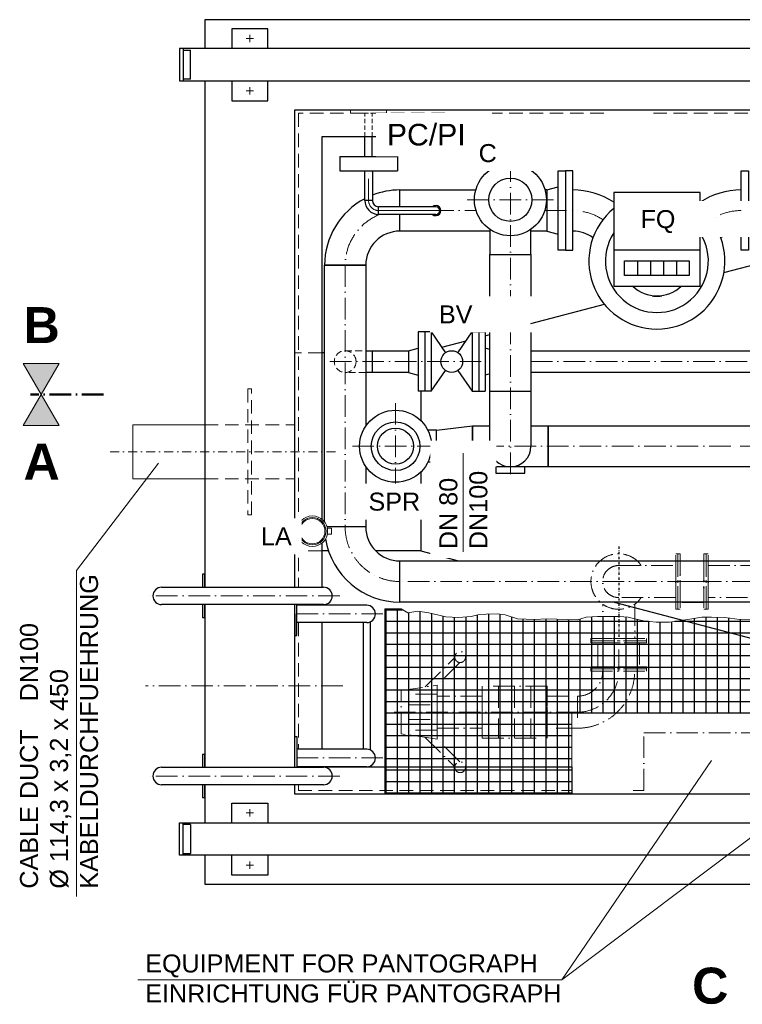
# Model space of a CAD drawing. Header units: millimetres. Extents: x 3814 to 923545, y -36595 to -4911.
# Tile 1 of 54: x 5802 to 7809, y -33701 to -30967. Entities that reach past the tile are written whole.
import ezdxf

# ---------------------------------------------------------------- set-up
doc = ezdxf.new("R2010")
doc.units = ezdxf.units.MM
for name, pattern in [('ACAD_ISO10W100', [18, 12, -3, 0, -3]), ('RIB_LT_42_S2_C1', [0.2875, 0.125, -0.075, 0.0125, -0.075]), ('STRICHPUNKT2', [0.5, 0.25, -0.125, 0, -0.125]), ('VERDECKT2', [0.1875, 0.125, -0.0625])]:
    doc.linetypes.add(name, pattern=pattern)
for name, color, linetype in [('0_0_PANTOGRAPH', 7, 'Continuous'), ('41', 7, 'Continuous'), ('P-MU050ENTL', 7, 'Continuous')]:
    doc.layers.add(name, color=color, linetype=linetype)
for name, color, linetype, lineweight in [('Bemaßung', 7, 'Continuous', 9), ('Beschriftung', 7, 'Continuous', 9), ('P------T2', 7, 'Continuous', 18), ('P-ES-MD', 1, 'VERDECKT2', 18)]:
    doc.layers.add(name, color=color, linetype=linetype, lineweight=lineweight)
doc.styles.add('LBB3.5M1000', font='isocp.shx', dxfattribs={"height": 3.5})

msp = doc.modelspace()

# ---------------------------------------------------------------- hatches: boundary and pattern name
h = msp.add_hatch()
h.set_pattern_fill('NET', color=253, scale=10)
h.set_pattern_definition([(0, (7391.073, -32859.55), (0, 31.75), []), (90, (7391.073, -32859.55), (-31.75, 2e-15), [])])
h.paths.add_polyline_path([(6816.07279, -33116.84089), (6816.07279, -32602.25814), (6861.29144, -32603.11765), (6880.15889, -32613.77542), (6908.05008, -32608.85638), (6938.40212, -32613.77542), (6966.29302, -32620.33413), (6985.98077, -32624.43332), (7021.25482, -32626.89284), (7055.70859, -32623.61349), (7074.57605, -32619.51429), (7097.54522, -32617.05477), (7128.71756, -32616.23493), (7150.86645, -32619.51429), (7184.49964, -32630.1722), (7232.89886, -32632.63171), (7265.71205, -32630.1722), (7351.41874, -32633.60673), (7375.69294, -32625.5201), (7406.90271, -32624.36485), (7431.17692, -32624.36485), (7468.16615, -32624.36485), (7492.44035, -32625.5201), (7510.93482, -32630.14097), (7535.20903, -32635.9171), (7569.88659, -32639.38286), (7606.87581, -32639.38286), (7657.73617, -32632.45148), (7697.03706, -32625.5201), (7723.62322, -32625.5201), (7760.61245, -32626.67535), (7802.22557, -32632.45148), (7863.489, -32631.29623), (7894.69849, -32626.67535), (7932.84383, -32620.89923), (7966.07279, -32620.89923), (7966.07279, -32891.84089), (7336.07279, -32891.84089), (7336.07279, -33116.84089)])
at = {"layer": 'Beschriftung'}
h = msp.add_hatch(color=256, dxfattribs=at)
h.dxf.hatch_style = 1
h.paths.add_polyline_path([(5861.75892, -32007.44686), (5811.91037, -31921.10665), (5911.60747, -31921.10665)])
h = msp.add_hatch(color=256, dxfattribs=at)
h.dxf.hatch_style = 1
h.paths.add_polyline_path([(5861.75892, -32007.44686), (5811.91037, -32093.78708), (5911.60747, -32093.78708)])

# ---------------------------------------------------------------- linework, layer by layer
at = {"linetype": 'ACAD_ISO10W100', "lineweight": 18, "ltscale": 5}
for p, q in [((6451.07279, -31019.34089), (6431.07279, -31019.34089)), ((6441.07279, -31029.34089), (6441.07279, -31009.34089)), ((6451.07279, -31164.34089), (6431.07279, -31164.34089)), ((6441.07279, -31174.34089), (6441.07279, -31154.34089)), ((7165.07279, -32228.39733), (7165.07279, -31346.84089)), ((6771.07708, -31468.84089), (6771.07708, -31386.84089)), ((7045.07279, -31466.84089), (7285.07279, -31466.84089)), ((6799.07708, -31496.84089), (6981.5559, -31496.84089)), ((6858.07279, -31496.84089), (7069.67887, -31496.84089)), ((7260.46671, -31496.84089), (7338.07279, -31496.84089)), ((6706.07279, -31648.84089), (6706.07279, -32374.84089)), ((6663.82572, -31916.24733), (7107.92279, -31916.24733)), ((7222.22279, -31916.24733), (9120.32462, -31916.24733)), ((6846.07279, -32271.24733), (6846.07279, -32031.24733)), ((6726.07279, -32151.24733), (7781.76132, -32151.24733)), ((7803.06132, -32151.24733), (8972.03059, -32151.24733)), ((8472.07279, -32526.84089), (6858.07279, -32526.84089)), ((7714.62279, -32526.84089), (7624.31518, -32526.84089)), ((6690.99815, -32566.84089), (6151.04909, -32566.84089)), ((6810.99815, -32616.84089), (6566.07279, -32616.84089)), ((7465.86518, -32775.5985), (7465.86518, -32685.29089)), ((6699.14694, -32816.84089), (6151.04909, -32816.84089)), ((7131.86518, -32817.0985), (7131.86518, -32962.0985)), ((7176.86518, -32817.0985), (7176.86518, -32962.0985)), ((7221.86518, -32817.0985), (7221.86518, -32962.0985)), ((7351.86518, -32889.5985), (6841.86518, -32889.5985)), ((6810.99815, -33016.84089), (6566.07279, -33016.84089)), ((6690.99815, -33066.84089), (6151.04909, -33066.84089)), ((6441.07279, -33159.34089), (6441.07279, -33179.34089)), ((6451.07279, -33169.34089), (6431.07279, -33169.34089)), ((6451.07279, -33314.34089), (6431.07279, -33314.34089)), ((6441.07279, -33304.34089), (6441.07279, -33324.34089))]:
    msp.add_line(p, q, dxfattribs=at)
for p, q in [((6246.07279, -31046.84089), (6246.07279, -31136.84089)), ((10181.60662, -31046.84089), (6246.07279, -31046.84089)), ((6256.07279, -31046.84089), (6256.07279, -31136.84089)), ((6256.07279, -31051.84089), (6276.07279, -31051.84089)), ((6276.07279, -31131.84089), (6276.07279, -31051.84089)), ((6246.07279, -31136.84089), (10181.60662, -31136.84089)), ((6276.07279, -31131.84089), (6256.07279, -31131.84089)), ((6858.07279, -31486.19089), (6858.07279, -31439.69089)), ((6781.72708, -31468.84089), (6760.42708, -31468.84089)), ((6958.07279, -31486.19089), (6799.07708, -31486.19089)), ((6799.07708, -31507.49089), (6799.07708, -31486.19089)), ((6958.07279, -31507.49089), (6799.07708, -31507.49089)), ((6858.07279, -31553.99089), (6858.07279, -31507.49089)), ((7107.92279, -31548.9011), (7107.92279, -31618.84089)), ((7222.22279, -31618.84089), (7222.22279, -31548.9011)), ((7758.33584, -31668.88891), (7927.9343, -31623.9952)), ((6763.22279, -31648.84089), (6648.92279, -31648.84089)), ((6945.07279, -31833.74733), (6984.93457, -31891.44201)), ((7019.21101, -31891.44201), (7059.07279, -31833.74733)), ((6974.52075, -31876.36938), (7041.95834, -31858.51825)), ((6648.92279, -31891.84089), (6641.07279, -31891.84089)), ((6763.22279, -31886.09733), (6782.07279, -31886.09733)), ((6882.07279, -31886.09733), (6882.07279, -31946.39733)), ((6782.07279, -31946.39733), (6763.22279, -31946.39733)), ((6945.07279, -31998.74733), (6984.93457, -31941.05265)), ((7019.21101, -31941.05265), (7059.07279, -31998.74733)), ((7107.92279, -32151.24733), (7107.92279, -31999.24733)), ((7222.22279, -31999.24733), (7222.22279, -32151.24733)), ((6960.07279, -32106.79733), (6935.65067, -32106.79733)), ((6960.07279, -32195.69733), (6935.65067, -32195.69733)), ((6916.07279, -32441.84089), (7021.2839, -32469.69089)), ((6196.07279, -32542.69089), (6646.07279, -32542.69089)), ((7453.0839, -32583.99089), (8377.82034, -32828.77407)), ((6646.07279, -32590.99089), (6196.07279, -32590.99089)), ((6766.07279, -32592.69089), (6572.07279, -32592.69089)), ((6766.07279, -32640.99089), (6572.07279, -32640.99089)), ((6756.07279, -32640.99089), (6756.07279, -32992.69089)), ((6776.07279, -32994.85857), (6776.07279, -32638.82322)), ((6766.07279, -32992.69089), (6572.07279, -32992.69089)), ((6196.07279, -33042.69089), (6646.07279, -33042.69089)), ((6766.07279, -33040.99089), (6572.07279, -33040.99089)), ((7336.07279, -33041.84089), (7336.07279, -33116.84089)), ((6646.07279, -33090.99089), (6196.07279, -33090.99089)), ((6246.07279, -33286.84089), (6246.07279, -33196.84089)), ((6246.07279, -33196.84089), (10181.60662, -33196.84089)), ((6256.07279, -33286.84089), (6256.07279, -33196.84089)), ((6276.07279, -33201.84089), (6256.07279, -33201.84089)), ((6276.07279, -33201.84089), (6276.07279, -33281.84089)), ((10181.60662, -33286.84089), (6246.07279, -33286.84089)), ((6256.07279, -33281.84089), (6276.07279, -33281.84089))]:
    msp.add_line(p, q)
for points in [[(9716.07279, -31046.84089), (9716.07279, -30966.84089), (6316.07279, -30966.84089), (6316.07279, -31046.84089)], [(6491.07279, -31046.84089), (6491.07279, -30991.84089), (6391.07279, -30991.84089), (6391.07279, -31046.84089)], [(6316.07279, -31136.84089), (6316.07279, -32542.69089)], [(6391.07279, -31136.84089), (6391.07279, -31191.84089), (6491.07279, -31191.84089), (6491.07279, -31136.84089)], [(6566.07279, -32542.69089), (6566.07279, -31216.84089), (9466.07279, -31216.84089), (9466.07279, -33116.84089), (6566.07279, -33116.84089), (6566.07279, -33090.99089)], [(6810.28331, -31291.84089), (6641.07279, -31291.84089), (6641.07279, -32353.6727)], [(8125.6481, -31291.84089), (7039.98285, -31291.84089)], [(6858.07279, -31486.19089), (6858.07279, -31439.69089), (7068.82894, -31439.69089)], [(7107.92279, -31553.99089), (6858.07279, -31553.99089), (6858.07279, -31507.49089)], [(6648.92279, -32361.68164), (6648.92279, -31648.84089), (6763.22279, -31648.84089), (6763.22279, -32095.24842)], [(7222.22279, -31886.09733), (8430.1113, -31886.09733)], [(7987.42279, -31946.39733), (7222.22279, -31946.39733)], [(6916.07279, -31998.74733), (6916.07279, -32079.83305)], [(7222.22279, -32094.09733), (7270.07279, -32094.09733), (7270.07279, -32208.39733), (7060.07279, -32208.39733), (7060.07279, -32094.09733), (7107.92279, -32094.09733)], [(6763.22279, -32207.24624), (6763.22279, -32374.84089), (6655.58487, -32374.84089)], [(6916.07279, -32222.66162), (6916.07279, -32441.84089), (6790.9347, -32441.84089)], [(6641.07279, -32420.66023), (6641.07279, -32542.69089)], [(6659.94474, -32441.84089), (6641.07279, -32441.84089)], [(8169.89779, -32583.99089), (6858.07279, -32583.99089), (6858.07279, -32469.69089), (8169.89779, -32469.69089)], [(6316.07279, -32542.69111), (6316.07279, -32506.84111), (6310.07279, -32506.84111), (6310.07279, -32542.69111)], [(6310.07279, -32590.99089), (6310.07279, -32626.84111), (6316.07279, -32626.84111), (6316.07279, -32590.99089)], [(6316.07279, -32590.99089), (6316.07279, -33042.69089)], [(6566.07279, -33042.69089), (6566.07279, -32590.99089)], [(6566.07279, -32616.84089), (6566.07279, -32676.84089), (6572.07279, -32676.84089), (6572.07279, -32590.99089)], [(6641.07279, -32590.99089), (6641.07279, -32592.69089)], [(6641.07279, -32640.99089), (6641.07279, -32992.69089)], [(6566.07279, -33016.84089), (6566.07279, -32956.84089), (6572.07279, -32956.84089), (6572.07279, -33042.69089)], [(6316.07279, -33042.69111), (6316.07279, -33006.84111), (6310.07279, -33006.84111), (6310.07279, -33042.69111)], [(6641.07279, -33040.99089), (6641.07279, -33041.84089), (7336.07279, -33041.84089)], [(6310.07279, -33090.99089), (6310.07279, -33126.84111), (6316.07279, -33126.84111), (6316.07279, -33090.99089)], [(6316.07279, -33090.99089), (6316.07279, -33196.84089)], [(6391.07279, -33196.84089), (6391.07279, -33141.84089), (6491.07279, -33141.84089), (6491.07279, -33196.84089)], [(6316.07279, -33286.84089), (6316.07279, -33366.84089), (9716.07279, -33366.84089), (9716.07279, -33286.84089)], [(6491.07279, -33286.84089), (6491.07279, -33341.84089), (6391.07279, -33341.84089), (6391.07279, -33286.84089)]]:
    msp.add_lwpolyline(points)
for points in [[(7107.92279, -31618.84089), (7222.22279, -31618.84089), (7222.22279, -31999.24733), (7107.92279, -31999.24733)], [(6782.07279, -31886.09733), (6882.07279, -31886.09733), (6882.07279, -31946.39733), (6782.07279, -31946.39733)], [(6960.07279, -32106.79733), (7060.07279, -32094.09733), (7060.07279, -32208.39733), (6960.07279, -32195.69733)]]:
    msp.add_lwpolyline(points, close=True)
for points in [[(7624.31518, -32603.88331), (7624.31518, -32449.79848), (7630.31518, -32449.79848), (7630.31518, -32603.88331)], [(7630.31518, -32603.88331), (7630.31518, -32449.79848), (7636.31518, -32449.79848), (7636.31518, -32603.88331)], [(7708.62279, -32603.88331), (7708.62279, -32449.79848), (7702.62279, -32449.79848), (7702.62279, -32603.88331)], [(7714.62279, -32603.88331), (7714.62279, -32449.79848), (7708.62279, -32449.79848), (7708.62279, -32603.88331)], [(7636.31518, -32584.62271), (7636.31518, -32469.05908), (7702.62279, -32469.05908), (7702.62279, -32584.62271)], [(7714.62279, -32482.39089), (8274.62279, -32482.39089), (8274.62279, -32571.29089), (7714.62279, -32571.29089)], [(7388.82276, -32685.29089), (7542.9076, -32685.29089), (7542.9076, -32691.29089), (7388.82276, -32691.29089)], [(7388.82276, -32691.29089), (7542.9076, -32691.29089), (7542.9076, -32697.29089), (7388.82276, -32697.29089)], [(7408.08337, -32697.29089), (7523.64699, -32697.29089), (7523.64699, -32763.5985), (7408.08337, -32763.5985)], [(7388.82276, -32769.5985), (7542.9076, -32769.5985), (7542.9076, -32763.5985), (7388.82276, -32763.5985)], [(7388.82276, -32775.5985), (7542.9076, -32775.5985), (7542.9076, -32769.5985), (7388.82276, -32769.5985)], [(6861.86518, -32949.5985), (6861.86518, -32829.5985), (6961.86518, -32814.5985), (6961.86518, -32964.5985)], [(7086.86518, -32962.0985), (7266.86518, -32962.0985), (7266.86518, -32817.0985), (7086.86518, -32817.0985)], [(6881.86518, -32869.5985), (6961.86518, -32869.5985), (6961.86518, -32839.5985), (6881.86518, -32839.5985)], [(6961.86518, -32934.0485), (7086.86518, -32934.0485), (7086.86518, -32845.1485), (6961.86518, -32845.1485)], [(7266.86518, -32845.1485), (7351.86518, -32845.1485), (7351.86518, -32934.0485), (7266.86518, -32934.0485)], [(6881.86518, -32909.5985), (6961.86518, -32909.5985), (6961.86518, -32939.5985), (6881.86518, -32939.5985)]]:
    msp.add_lwpolyline(points, close=True, dxfattribs=at)
for points in [[(7465.86518, -32482.39089), (7624.31518, -32482.39089), (7624.31518, -32571.29089), (7465.86518, -32571.29089)], [(7510.31518, -32589.76729), (7510.31518, -32685.29089), (7421.41518, -32685.29089), (7421.41518, -32589.76729)], [(6928.58957, -32819.58984), (7010.52803, -32737.65138)], [(7024.67016, -32751.79352), (6961.86518, -32814.5985)], [(6928.58957, -32959.60716), (7010.52803, -33041.54562)], [(7024.67016, -33027.40349), (6961.86518, -32964.5985)], [(7506.07279, -33106.84089), (7536.07279, -33106.84089), (7536.07279, -32946.84089), (7956.07279, -32946.84089), (7956.07279, -33106.84089), (7986.07279, -33106.84089)]]:
    msp.add_lwpolyline(points, dxfattribs=at)
for centre, radius in [((7165.07279, -31466.84089), 100), ((7165.07279, -31466.84089), 60), ((7002.07279, -31916.24733), 30.15), ((6846.07279, -32151.24733), 100), ((6846.07279, -32151.24733), 67.5), ((6846.07279, -32151.24733), 50)]:
    msp.add_circle(centre, radius)
for centre in [(7025.50479, -32736.81676), (7025.50479, -33042.38025)]:
    msp.add_circle(centre, 15, dxfattribs=at)
for centre, radius, start, end in [((6858.07279, -31648.84089), 209.15, 90, 111.40933708), ((6858.07279, -31648.84089), 209.15, 117.83126659, 180), ((6799.07708, -31468.84089), 38.65, 180, 270), ((6799.07708, -31468.84089), 17.35, 180, 270), ((6958.07279, -31496.84089), 14.06953, 229.19647479, 130.80352521), ((6958.07279, -31496.84089), 10.65, 270, 90), ((6858.07279, -31648.84089), 94.85, 90, 180), ((7165.07279, -32151.24733), 57.15, 180, 0), ((6858.07279, -32374.84089), 94.85, 180, 270), ((6858.07279, -32374.84089), 209.15, 189.26856529, 270), ((6196.07279, -32566.84089), 24.15, 90, 270), ((6646.07279, -32566.84089), 24.15, 270, 90), ((6766.07279, -32616.84089), 24.15, 270, 90), ((6766.07279, -33016.84089), 24.15, 270, 90), ((6196.07279, -33066.84089), 24.15, 90, 270), ((6646.07279, -33066.84089), 24.15, 270, 90)]:
    msp.add_arc(centre, radius, start, end)
for centre, radius, start, end in [((6799.07708, -31468.84089), 28, 180, 270), ((6858.07279, -31648.84089), 152, 111.57543806, 180), ((7338.07279, -31648.84089), 152, 56.52159807, 90), ((6858.07279, -32374.84089), 152, 180, 270), ((7465.86518, -32526.84089), 77.04242, 35.23665105, 324.76334895), ((7465.86518, -32526.84089), 44.45, 90, 270), ((7351.86518, -32775.5985), 114, 270, 0), ((7351.86518, -32775.5985), 69.55, 270, 0), ((7351.86518, -32775.5985), 158.45, 270, 0)]:
    msp.add_arc(centre, radius, start, end, dxfattribs=at)
at = {"layer": '0_0_PANTOGRAPH', "linetype": 'RIB_LT_42_S2_C1', "ltscale": 50}
msp.add_line((7465.86518, -32429.79848), (7465.86518, -32685.29089), dxfattribs=at)
at = {"layer": '41', "linetype": 'Continuous', "ltscale": 10}
for p, q in [((6761.07708, -31346.84089), (6761.07708, -31291.84089)), ((6781.07708, -31346.84089), (6781.07708, -31291.84089)), ((6691.07708, -31346.84089), (6851.07708, -31346.84089)), ((6691.07708, -31346.84089), (6691.07708, -31386.84089)), ((6851.07708, -31346.84089), (6851.07708, -31386.84089)), ((6691.07708, -31386.84089), (6851.07708, -31386.84089))]:
    msp.add_line(p, q, dxfattribs=at)
msp.add_lwpolyline([(6781.72708, -31386.84089), (6781.72708, -31468.84089), (6760.42708, -31468.84089), (6760.42708, -31386.84089)], close=True, dxfattribs=at)
at = {"layer": 'Bemaßung', "color": 253}
msp.add_lwpolyline([(7966.07279, -32891.84089), (7336.07279, -32891.84089), (7336.07279, -33116.84089), (6816.07279, -33116.84089), (6816.07279, -32602.25814), (6861.29144, -32603.11765), (6880.15889, -32613.77542), (6908.05008, -32608.85638), (6938.40212, -32613.77542), (6966.29302, -32620.33413), (6985.98077, -32624.43332), (7021.25482, -32626.89284), (7055.70859, -32623.61349), (7074.57605, -32619.51429), (7097.54522, -32617.05477), (7128.71756, -32616.23493), (7150.86645, -32619.51429), (7184.49964, -32630.1722), (7232.89886, -32632.63171), (7265.71205, -32630.1722), (7351.41874, -32633.60673), (7375.69294, -32625.5201), (7406.90271, -32624.36485), (7431.17692, -32624.36485), (7468.16615, -32624.36485), (7492.44035, -32625.5201), (7510.93482, -32630.14097), (7535.20903, -32635.9171), (7569.88659, -32639.38286), (7606.87581, -32639.38286), (7657.73617, -32632.45148), (7697.03706, -32625.5201), (7723.62322, -32625.5201), (7760.61245, -32626.67535), (7802.22557, -32632.45148), (7863.489, -32631.29623)], dxfattribs=at)
at = {"layer": 'Beschriftung', "linetype": 'ACAD_ISO10W100', "lineweight": 50, "ltscale": 5}
msp.add_line((6034.9169, -32007.44686), (5831.78452, -32007.44686), dxfattribs=at)
at = {"layer": 'Beschriftung'}
for points in [[(5861.75892, -32007.44686), (5811.91037, -31921.10665), (5911.60747, -31921.10665)], [(5861.75892, -32007.44686), (5811.91037, -32093.78708), (5911.60747, -32093.78708)]]:
    msp.add_lwpolyline(points, close=True, dxfattribs=at)
at = {"layer": 'P------T2', "color": 7}
for p, q in [((6187.7064, -32198.5357), (5959.66185, -32496.24089)), ((5959.66185, -33401.71068), (5959.66185, -32496.24089)), ((7723.84049, -33023.71258), (7307.74948, -33632.5989)), ((7307.74948, -33632.5989), (8116.60775, -33023.71258)), ((6130.2561, -33632.5989), (7307.74948, -33632.5989))]:
    msp.add_line(p, q, dxfattribs=at)
at = {"layer": 'P-ES-MD', "color": 7, "ltscale": 100}
for p, q in [((6721.07708, -31226.84089), (6721.07708, -31216.84089)), ((6821.07708, -31226.84089), (6821.07708, -31216.84089)), ((6721.07708, -31226.84089), (6821.07708, -31226.84089)), ((6761.07708, -31291.84089), (6761.07708, -31226.84089)), ((6781.07708, -31291.84089), (6781.07708, -31226.84089))]:
    msp.add_line(p, q, dxfattribs=at)
at = {"layer": 'P-ES-MD', "color": 7, "ltscale": 300}
for p, q in [((6641.07279, -31891.84089), (6566.07279, -31891.84089)), ((6316.07279, -32091.84089), (6566.07279, -32091.84089)), ((6316.07279, -32241.84089), (6566.07279, -32241.84089)), ((6641.07279, -32441.84089), (6566.07279, -32441.84089))]:
    msp.add_line(p, q, dxfattribs=at)
at = {"layer": 'P-ES-MD', "color": 7, "ltscale": 150}
for p, q in [((6706.07279, -31886.09733), (6763.22279, -31886.09733)), ((6763.22279, -31946.39733), (6706.07279, -31946.39733))]:
    msp.add_line(p, q, dxfattribs=at)
at = {"layer": 'P-ES-MD', "color": 7, "linetype": 'Continuous', "ltscale": 300}
for p, q in [((6116.07279, -32091.84089), (6116.07279, -32241.84089)), ((6316.07279, -32091.84089), (6116.07279, -32091.84089)), ((6316.07279, -32241.84089), (6116.07279, -32241.84089)), ((6585.42122, -32363.20132), (6587.74939, -32365.0933)), ((6588.59453, -32359.75439), (6590.67218, -32361.9185)), ((6596.22318, -32354.07946), (6597.69857, -32356.69159)), ((6601.59895, -32354.79706), (6600.45789, -32352.02254)), ((6628.22387, -32354.79706), (6629.36494, -32352.02254)), ((6633.59964, -32354.07946), (6632.12426, -32356.69159)), ((6641.22829, -32359.75439), (6639.15064, -32361.9185)), ((6644.40161, -32363.20132), (6642.07343, -32365.0933)), ((6581.56495, -32376.5357), (6578.70668, -32375.62449)), ((6580.5533, -32370.93317), (6583.26578, -32372.21475)), ((6649.26953, -32370.93317), (6646.55704, -32372.21475)), ((6648.25788, -32376.5357), (6651.11615, -32375.62449)), ((6581.56495, -32397.79724), (6578.70668, -32398.70845)), ((6580.5533, -32403.39977), (6583.26578, -32402.11819)), ((6585.42122, -32411.13162), (6587.74939, -32409.23963)), ((6588.59453, -32414.57854), (6590.67218, -32412.41443)), ((6596.22318, -32420.25348), (6597.69857, -32417.64134)), ((6601.59895, -32419.53587), (6600.45789, -32422.31039)), ((6628.22387, -32419.53587), (6629.36494, -32422.31039)), ((6633.59964, -32420.25348), (6632.12426, -32417.64134)), ((6641.22829, -32414.57854), (6639.15064, -32412.41443)), ((6644.40161, -32411.13162), (6642.07343, -32409.23963)), ((6649.26953, -32403.39977), (6646.55704, -32402.11819)), ((6648.25788, -32397.79724), (6651.11615, -32398.70845))]:
    msp.add_line(p, q, dxfattribs=at)
at = {"layer": 'P-ES-MD', "color": 7, "linetype": 'STRICHPUNKT2', "ltscale": 100}
msp.add_line((6052.97346, -32166.84089), (6679.46657, -32166.84089), dxfattribs=at)
at = {"layer": 'P-ES-MD', "color": 7, "ltscale": 300}
for points in [[(6983.07565, -31226.84089), (6576.07279, -31226.84089), (6576.07279, -32369.90926)], [(7424.43447, -31226.84089), (7114.45572, -31226.84089)], [(8266.07279, -33106.84089), (9456.07279, -33106.84089), (9456.07279, -31226.84089), (7549.28454, -31226.84089)], [(6576.07279, -32404.42368), (6576.07279, -32542.69089)], [(6576.07279, -32590.99089), (6576.07279, -32592.69089)], [(6576.07279, -32640.99089), (6576.07279, -32992.69089)], [(6576.07279, -33040.99089), (6576.07279, -33042.69089)], [(6576.07279, -33090.99089), (6576.07279, -33106.84089), (7336.07279, -33106.84089)]]:
    msp.add_lwpolyline(points, dxfattribs=at)
msp.add_lwpolyline([(6436.07279, -32341.84089), (6446.07279, -32341.84089), (6446.07279, -31991.84089), (6436.07279, -31991.84089)], close=True, dxfattribs=at)
at = {"layer": 'P-ES-MD', "color": 7, "linetype": 'Continuous', "ltscale": 300}
msp.add_lwpolyline([(6656.61325, -32378.96848), (6668.35701, -32378.96848), (6668.35701, -32395.36446), (6656.61325, -32395.36446)], dxfattribs=at)
at = {"layer": 'P-ES-MD', "color": 7, "ltscale": 150}
msp.add_circle((6706.07279, -31916.24733), 30.15, dxfattribs=at)
at = {"layer": 'P-ES-MD', "color": 7, "linetype": 'Continuous', "ltscale": 300}
for radius in [42.5, 38, 35]:
    msp.add_circle((6614.91141, -32387.16647), radius, dxfattribs=at)
at = {"layer": 'P-MU050ENTL', "linetype": 'Continuous', "ltscale": 10}
for p, q in [((7266.07279, -31439.69089), (7261.31663, -31439.69089)), ((7266.07279, -31439.69089), (7298.07279, -31431.34089)), ((7266.07279, -31439.69089), (7266.07279, -31553.99089)), ((7266.07279, -31553.99089), (7222.22279, -31553.99089)), ((7266.07279, -31553.99089), (7298.07279, -31562.34089)), ((7692.07279, -31606.84089), (7452.07279, -31606.84089)), ((7518.07279, -31636.84089), (7518.07279, -31676.84089)), ((7554.07279, -31636.84089), (7554.07279, -31676.84089)), ((7590.07279, -31636.84089), (7590.07279, -31676.84089)), ((7626.07279, -31636.84089), (7626.07279, -31676.84089)), ((6945.07279, -31833.74733), (6909.07279, -31833.74733)), ((6909.07279, -31833.74733), (6909.07279, -31998.74733)), ((6927.07279, -31833.74733), (6927.07279, -31998.74733)), ((6945.07279, -31833.74733), (6945.07279, -31998.74733)), ((7059.07279, -31833.74733), (7059.07279, -31998.74733)), ((7059.07279, -31833.74733), (7095.07279, -31833.74733)), ((7077.07279, -31833.74733), (7077.07279, -31998.74733)), ((7095.07279, -31833.74733), (7095.07279, -31998.74733)), ((6882.07279, -31886.09733), (6909.07279, -31878.86263)), ((6882.07279, -31886.09733), (6882.07279, -31946.39733)), ((7107.92279, -31882.30581), (7095.07279, -31878.86263)), ((6882.07279, -31946.39733), (6909.07279, -31953.63203)), ((7107.92279, -31950.18885), (7095.07279, -31953.63203)), ((6945.07279, -31998.74733), (6909.07279, -31998.74733)), ((7059.07279, -31998.74733), (7095.07279, -31998.74733))]:
    msp.add_line(p, q, dxfattribs=at)
for points in [[(7452.07279, -31706.84089), (7692.07279, -31706.84089), (7692.07279, -31446.84089), (7452.07279, -31446.84089)], [(7482.07279, -31636.84089), (7662.07279, -31636.84089), (7662.07279, -31676.84089), (7482.07279, -31676.84089)]]:
    msp.add_lwpolyline(points, close=True, dxfattribs=at)
for points in [[(7803.06132, -32208.39733), (7270.07279, -32208.39733), (7270.07279, -32094.09733), (7803.06132, -32094.09733)], [(7803.06132, -32094.09733), (8559.07279, -32094.09733), (8559.07279, -32208.39733), (7803.06132, -32208.39733)]]:
    msp.add_lwpolyline(points, dxfattribs=at)
for centre, radius, start, end in [((7338.07279, -31648.84089), 209.15, 56.97100703, 90), ((7806.07279, -31648.84089), 209.15, 90, 123.02899297), ((7338.07279, -31648.84089), 94.85, 53.5974724, 90), ((7806.07279, -31648.84089), 94.85, 90, 126.4025276)]:
    msp.add_arc(centre, radius, start, end, dxfattribs=at)

# ---------------------------------------------------------------- texts
at = {"layer": 'Beschriftung', "char_height": 100, "attachment_point": 1, "style": 'LBB3.5M1000'}
for s, insert in [('{\\fArial|b1|i0|c0|p34;B}', (5812.39305, -31764.92811)), ('{\\fArial|b1|i0|c0|p34;A}', (5812.39305, -32144.33031)), ('{\\fArial|b1|i0|c0|p34;C}', (7669.79895, -33598.98408))]:
    msp.add_mtext_dynamic_manual_height_columns(s, width=100, gutter_width=17.5, heights=[0], dxfattribs=dict(at, insert=insert))
at = {"layer": 'Beschriftung', "insert": (5802.73732, -33379.6035), "char_height": 50, "width": 1235.8101064, "attachment_point": 1, "rotation": 90, "style": 'LBB3.5M1000'}
msp.add_mtext('{\\fArial|b0|i0|c0|p34;CABLE DUCT    DN100\\PØ 114,3 x 3,2 x 450\\PKABELDURCHFUEHRUNG}', dxfattribs=at)
at = {"layer": 'Beschriftung', "insert": (6150.60472, -33562.30911), "char_height": 50, "width": 1235.8101064, "attachment_point": 1, "style": 'LBB3.5M1000'}
msp.add_mtext('{\\fArial|b0|i0|c0|p34;EQUIPMENT FOR PANTOGRAPH\\PEINRICHTUNG FÜR PANTOGRAPH \\H1.2057x; }', dxfattribs=at)

# ---------------------------------------------------------------- next in the draw order: texts
at = {"layer": 'Beschriftung', "char_height": 50, "attachment_point": 1, "style": 'LBB3.5M1000', "bg_fill": 2}
for s, insert, width in [('{\\fArial|b0|i0|c0|p34;C}', (7076.82065, -31312.23594), 1235.8101064), ('{\\fArial|b0|i0|c0|p34;BV}', (6966.62476, -31760.01), 1235.8101064), ('{\\fArial|b0|i0|c0|p34;SPR}', (6770.82016, -32279.94124), 1235.8101064), ('{\\fArial|b0|i0|c0|p34;LA}', (6472.13321, -32376.27513), 88.3201484)]:
    msp.add_mtext(s, dxfattribs=dict(at, insert=insert, width=width))

# ---------------------------------------------------------------- next in the draw order: linework, layer by layer
for p, q in [((7222.22279, -31810.80119), (7426.05873, -31756.84462)), ((7095.07279, -31844.45854), (7107.92279, -31841.05707))]:
    msp.add_line(p, q)
at = {"layer": 'P-MU050ENTL', "linetype": 'Continuous', "ltscale": 10}
for points in [[(7298.07279, -31606.84089), (7298.07279, -31386.84089), (7318.07279, -31386.84089), (7318.07279, -31606.84089)], [(7318.07279, -31386.84089), (7318.07279, -31606.84089), (7338.07279, -31606.84089), (7338.07279, -31386.84089)], [(7826.07279, -31386.84089), (7826.07279, -31606.84089), (7806.07279, -31606.84089), (7806.07279, -31386.84089)]]:
    msp.add_lwpolyline(points, close=True, dxfattribs=at)
for radius, start, end in [(189, 129.41409836, 50.58590164), (143, 147.05161211, 32.94838789), (97, 226.19083339, 313.80916661)]:
    msp.add_arc((7572.07279, -31636.84089), radius, start, end, dxfattribs=at)

# ---------------------------------------------------------------- next in the draw order: texts
at = {"layer": 'Beschriftung', "insert": (6821.95055, -31256.09314), "char_height": 60, "width": 213.3567133, "attachment_point": 1, "style": 'LBB3.5M1000', "bg_fill": 2}
msp.add_mtext('{\\fArial|b0|i0|c0|p34;PC/PI}', dxfattribs=at)
at = {"layer": 'Beschriftung', "insert": (6967.68259, -32436.85736), "char_height": 50, "width": 275.8290734, "attachment_point": 1, "rotation": 90, "style": 'LBB3.5M1000', "bg_fill": 2}
msp.add_mtext('{\\fArial|b0|i0|c0|p34;DN 80\\PDN100}', dxfattribs=at)

# ---------------------------------------------------------------- next in the draw order: linework, layer by layer
msp.add_lwpolyline([(7125.07279, -32208.39733), (7125.07279, -32226.24733), (7205.07279, -32226.24733), (7205.07279, -32208.39733)])
at = {"layer": 'P------T2', "color": 7}
msp.add_line((7034.21365, -32444.18574), (7034.21365, -32170.16804), dxfattribs=at)

# ---------------------------------------------------------------- next in the draw order: texts
at = {"layer": 'Beschriftung', "insert": (7526.48048, -31495.57228), "char_height": 50, "width": 1235.8101064, "attachment_point": 1, "style": 'LBB3.5M1000', "bg_fill": 2}
msp.add_mtext('{\\fArial|b0|i0|c0|p34;FQ}', dxfattribs=at)

# ---------------------------------------------------------------- next in the draw order: linework, layer by layer
at = {"linetype": 'ACAD_ISO10W100', "lineweight": 18, "ltscale": 5}
msp.add_arc((7806.07279, -31648.84089), 152, 90, 123.47840193, dxfattribs=at)

doc.saveas('drawing.dxf')
